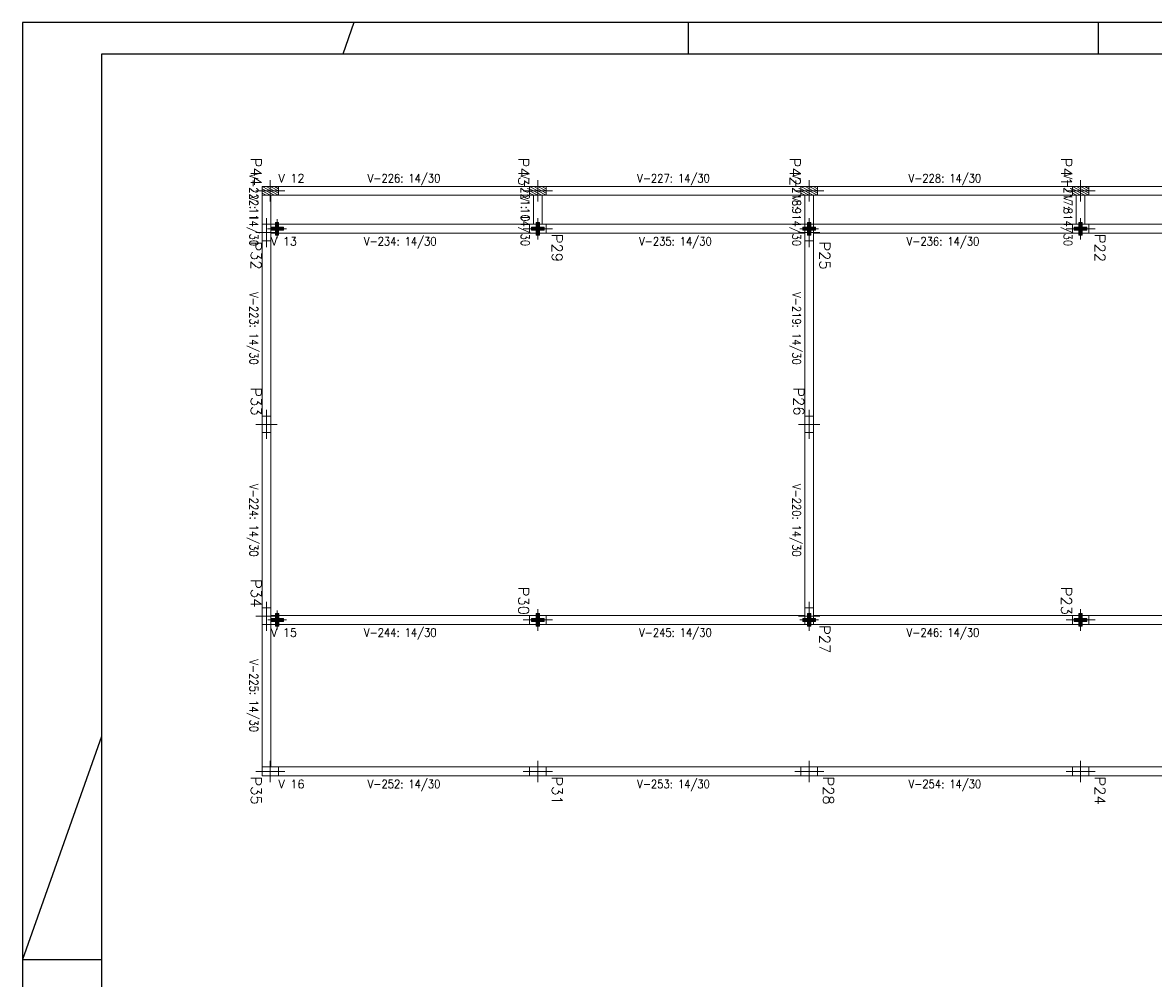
# Model space of a CAD drawing. Header units: millimetres. Extents: x -80 to 444, y 0 to 170.
# Tile 75 of 133: x 180 to 216, y 29 to 59. Entities that reach past the tile are written whole.
import ezdxf
from ezdxf.enums import TextEntityAlignment as Align

# ---------------------------------------------------------------- set-up
doc = ezdxf.new("R2010")
doc.units = ezdxf.units.MM
for name, color, linetype, lineweight in [('E3D_CONEXIONES_COBERTURA', 131, 'Continuous', 0), ('PILAR_EIXOS', 1, 'Continuous', 0), ('PILAR_HACH', 4, 'Continuous', 0), ('PILAR_REF', 3, 'Continuous', 15), ('PILAR_RET', 2, 'Continuous', 9), ('VIG_DIM_VIGAS', 3, 'Continuous', 15), ('VIG_FACES', 5, 'Continuous', 9), ('VIG_REF_VIGAS', 3, 'Continuous', 0)]:
    doc.layers.add(name, color=color, linetype=linetype, lineweight=lineweight)
doc.styles.add('CYPETXT', font='romans', dxfattribs={"height": 0.2})

# ---------------------------------------------------------------- blocks, each defined once
blk = doc.blocks.new('EIXOS_DO_PILAR')
at = {"layer": 'PILAR_EIXOS'}
for p, q in [((0, -0.5), (0, 0.5)), ((-0.5, 0), (0.5, 0))]:
    blk.add_line(p, q, dxfattribs=at)
blk = doc.blocks.new('106418156-RAYADO_P41')
at = {"layer": 'PILAR_HACH'}
for p, q in [((-0.0014, -0.0026), (0.0014, 0.0026)), ((-0.0014, -0.0013), (0.0007, 0.0026)), ((-0.0014, 0), (0, 0.0026)), ((-0.0014, 0.0013), (-0.0007, 0.0026)), ((-0.0007, -0.0026), (0.0014, 0.0013)), ((0, -0.0026), (0.0014, 0)), ((0.0007, -0.0026), (0.0014, -0.0013))]:
    blk.add_line(p, q, dxfattribs=at)
blk = doc.blocks.new('106418156-RAYADO_P42')
at = {"layer": 'PILAR_HACH'}
for p, q in [((-0.0014, -0.0026), (0.0014, 0.0026)), ((-0.0014, -0.0013), (0.0007, 0.0026)), ((-0.0014, 0), (0, 0.0026)), ((-0.0014, 0.0013), (-0.0007, 0.0026)), ((-0.0007, -0.0026), (0.0014, 0.0013)), ((0, -0.0026), (0.0014, 0)), ((0.0007, -0.0026), (0.0014, -0.0013))]:
    blk.add_line(p, q, dxfattribs=at)
blk = doc.blocks.new('106418156-RAYADO_P43')
at = {"layer": 'PILAR_HACH'}
for p, q in [((-0.0014, -0.0026), (0.0014, 0.0026)), ((-0.0014, -0.0013), (0.0007, 0.0026)), ((-0.0014, 0), (0, 0.0026)), ((-0.0014, 0.0013), (-0.0007, 0.0026)), ((-0.0007, -0.0026), (0.0014, 0.0013)), ((0, -0.0026), (0.0014, 0)), ((0.0007, -0.0026), (0.0014, -0.0013))]:
    blk.add_line(p, q, dxfattribs=at)
blk = doc.blocks.new('106418156-RAYADO_P44')
at = {"layer": 'PILAR_HACH'}
for p, q in [((-0.0014, -0.0026), (0.0014, 0.0026)), ((-0.0014, -0.0013), (0.0007, 0.0026)), ((-0.0014, 0), (0, 0.0026)), ((-0.0014, 0.0013), (-0.0007, 0.0026)), ((-0.0007, -0.0026), (0.0014, 0.0013)), ((0, -0.0026), (0.0014, 0)), ((0.0007, -0.0026), (0.0014, -0.0013))]:
    blk.add_line(p, q, dxfattribs=at)

msp = doc.modelspace()

# ---------------------------------------------------------------- hatches: boundary and pattern name
at = {"layer": 'E3D_CONEXIONES_COBERTURA'}
for points in [[(188.0637, 52.8663), (187.8637, 52.9163), (187.8637, 52.8163), (188.0137, 52.8163), (188.0137, 52.6663), (188.1137, 52.6663), (188.1137, 52.8163), (188.2637, 52.8163), (188.2637, 52.9163), (188.1137, 52.9163), (188.1137, 53.0663), (188.0137, 53.0663), (188.0137, 52.9163), (187.8637, 52.9163)], [(196.3271, 52.8663), (196.1271, 52.9163), (196.1271, 52.8163), (196.2771, 52.8163), (196.2771, 52.6663), (196.3771, 52.6663), (196.3771, 52.8163), (196.5271, 52.8163), (196.5271, 52.9163), (196.3771, 52.9163), (196.3771, 53.0663), (196.2771, 53.0663), (196.2771, 52.9163), (196.1271, 52.9163)], [(204.9271, 52.8663), (204.7271, 52.9163), (204.7271, 52.8163), (204.8771, 52.8163), (204.8771, 52.6663), (204.9771, 52.6663), (204.9771, 52.8163), (205.1271, 52.8163), (205.1271, 52.9163), (204.9771, 52.9163), (204.9771, 53.0663), (204.8771, 53.0663), (204.8771, 52.9163), (204.7271, 52.9163)], [(213.5271, 52.8663), (213.3271, 52.9163), (213.3271, 52.8163), (213.4771, 52.8163), (213.4771, 52.6663), (213.5771, 52.6663), (213.5771, 52.8163), (213.7271, 52.8163), (213.7271, 52.9163), (213.5771, 52.9163), (213.5771, 53.0663), (213.4771, 53.0663), (213.4771, 52.9163), (213.3271, 52.9163)], [(188.0669, 40.4663), (187.8669, 40.5163), (187.8669, 40.4163), (188.0169, 40.4163), (188.0169, 40.2663), (188.1169, 40.2663), (188.1169, 40.4163), (188.2669, 40.4163), (188.2669, 40.5163), (188.1169, 40.5163), (188.1169, 40.6663), (188.0169, 40.6663), (188.0169, 40.5163), (187.8669, 40.5163)], [(196.3271, 40.4663), (196.1271, 40.5163), (196.1271, 40.4163), (196.2771, 40.4163), (196.2771, 40.2663), (196.3771, 40.2663), (196.3771, 40.4163), (196.5271, 40.4163), (196.5271, 40.5163), (196.3771, 40.5163), (196.3771, 40.6663), (196.2771, 40.6663), (196.2771, 40.5163), (196.1271, 40.5163)], [(204.9271, 40.4663), (204.7271, 40.5163), (204.7271, 40.4163), (204.8771, 40.4163), (204.8771, 40.2663), (204.9771, 40.2663), (204.9771, 40.4163), (205.1271, 40.4163), (205.1271, 40.5163), (204.9771, 40.5163), (204.9771, 40.6663), (204.8771, 40.6663), (204.8771, 40.5163), (204.7271, 40.5163)], [(213.5271, 40.4663), (213.3271, 40.5163), (213.3271, 40.4163), (213.4771, 40.4163), (213.4771, 40.2663), (213.5771, 40.2663), (213.5771, 40.4163), (213.7271, 40.4163), (213.7271, 40.5163), (213.5771, 40.5163), (213.5771, 40.6663), (213.4771, 40.6663), (213.4771, 40.5163), (213.3271, 40.5163)]]:
    msp.add_hatch(color=256, dxfattribs=at).paths.add_polyline_path(points)

# ---------------------------------------------------------------- linework, layer by layer
at = {"color": 1}
for p, q in [((190.5, 59.4), (190.1465, 58.4)), ((201.1, 58.4), (201.1, 59.4)), ((214.1, 58.4), (214.1, 59.4)), ((182.5, 36.7714), (180, 29.7)), ((180, 29.7), (182.5, 29.7))]:
    msp.add_line(p, q, dxfattribs=at)
at = {"color": 2}
msp.add_lwpolyline([(180, 59.4), (180, 0), (264.1, 0), (264.1, 59.4)], close=True, dxfattribs=at)
at = {"color": 6}
msp.add_lwpolyline([(182.5, 58.4), (182.5, 1), (263.1, 1), (263.1, 58.4)], close=True, dxfattribs=at)
at = {"layer": 'E3D_CONEXIONES_COBERTURA'}
for p, q in [((188.0637, 53.0663), (188.0637, 53.1663)), ((196.3271, 53.0663), (196.3271, 53.1663)), ((204.9271, 53.0663), (204.9271, 53.1663)), ((213.5271, 53.0663), (213.5271, 53.1663)), ((187.8637, 52.8663), (187.7637, 52.8663)), ((188.3637, 52.8663), (188.2637, 52.8663)), ((196.1271, 52.8663), (196.0271, 52.8663)), ((196.6271, 52.8663), (196.5271, 52.8663)), ((204.7271, 52.8663), (204.6271, 52.8663)), ((205.2271, 52.8663), (205.1271, 52.8663)), ((213.3271, 52.8663), (213.2271, 52.8663)), ((213.8271, 52.8663), (213.7271, 52.8663)), ((188.0637, 52.5663), (188.0637, 52.6663)), ((196.3271, 52.5663), (196.3271, 52.6663)), ((204.9271, 52.5663), (204.9271, 52.6663)), ((213.5271, 52.5663), (213.5271, 52.6663)), ((188.0669, 40.6663), (188.0669, 40.7663)), ((196.3271, 40.6663), (196.3271, 40.7663)), ((204.9271, 40.6663), (204.9271, 40.7663)), ((213.5271, 40.6663), (213.5271, 40.7663)), ((187.8669, 40.4663), (187.7669, 40.4663)), ((188.0669, 40.1663), (188.0669, 40.2663)), ((188.3669, 40.4663), (188.2669, 40.4663)), ((196.1271, 40.4663), (196.0271, 40.4663)), ((196.3271, 40.1663), (196.3271, 40.2663)), ((196.6271, 40.4663), (196.5271, 40.4663)), ((204.7271, 40.4663), (204.6271, 40.4663)), ((204.9271, 40.1663), (204.9271, 40.2663)), ((205.2271, 40.4663), (205.1271, 40.4663)), ((213.3271, 40.4663), (213.2271, 40.4663)), ((213.5271, 40.1663), (213.5271, 40.2663)), ((213.8271, 40.4663), (213.7271, 40.4663))]:
    msp.add_line(p, q, dxfattribs=at)
for points in [[(188.0637, 52.8663), (187.8637, 52.9163), (187.8637, 52.8163), (188.0137, 52.8163), (188.0137, 52.6663), (188.1137, 52.6663), (188.1137, 52.8163), (188.2637, 52.8163), (188.2637, 52.9163), (188.1137, 52.9163), (188.1137, 53.0663), (188.0137, 53.0663), (188.0137, 52.9163), (187.8637, 52.9163)], [(196.3271, 52.8663), (196.1271, 52.9163), (196.1271, 52.8163), (196.2771, 52.8163), (196.2771, 52.6663), (196.3771, 52.6663), (196.3771, 52.8163), (196.5271, 52.8163), (196.5271, 52.9163), (196.3771, 52.9163), (196.3771, 53.0663), (196.2771, 53.0663), (196.2771, 52.9163), (196.1271, 52.9163)], [(204.9271, 52.8663), (204.7271, 52.9163), (204.7271, 52.8163), (204.8771, 52.8163), (204.8771, 52.6663), (204.9771, 52.6663), (204.9771, 52.8163), (205.1271, 52.8163), (205.1271, 52.9163), (204.9771, 52.9163), (204.9771, 53.0663), (204.8771, 53.0663), (204.8771, 52.9163), (204.7271, 52.9163)], [(213.5271, 52.8663), (213.3271, 52.9163), (213.3271, 52.8163), (213.4771, 52.8163), (213.4771, 52.6663), (213.5771, 52.6663), (213.5771, 52.8163), (213.7271, 52.8163), (213.7271, 52.9163), (213.5771, 52.9163), (213.5771, 53.0663), (213.4771, 53.0663), (213.4771, 52.9163), (213.3271, 52.9163)], [(188.0669, 40.4663), (187.8669, 40.5163), (187.8669, 40.4163), (188.0169, 40.4163), (188.0169, 40.2663), (188.1169, 40.2663), (188.1169, 40.4163), (188.2669, 40.4163), (188.2669, 40.5163), (188.1169, 40.5163), (188.1169, 40.6663), (188.0169, 40.6663), (188.0169, 40.5163), (187.8669, 40.5163)], [(196.3271, 40.4663), (196.1271, 40.5163), (196.1271, 40.4163), (196.2771, 40.4163), (196.2771, 40.2663), (196.3771, 40.2663), (196.3771, 40.4163), (196.5271, 40.4163), (196.5271, 40.5163), (196.3771, 40.5163), (196.3771, 40.6663), (196.2771, 40.6663), (196.2771, 40.5163), (196.1271, 40.5163)], [(204.9271, 40.4663), (204.7271, 40.5163), (204.7271, 40.4163), (204.8771, 40.4163), (204.8771, 40.2663), (204.9771, 40.2663), (204.9771, 40.4163), (205.1271, 40.4163), (205.1271, 40.5163), (204.9771, 40.5163), (204.9771, 40.6663), (204.8771, 40.6663), (204.8771, 40.5163), (204.7271, 40.5163)], [(213.5271, 40.4663), (213.3271, 40.5163), (213.3271, 40.4163), (213.4771, 40.4163), (213.4771, 40.2663), (213.5771, 40.2663), (213.5771, 40.4163), (213.7271, 40.4163), (213.7271, 40.5163), (213.5771, 40.5163), (213.5771, 40.6663), (213.4771, 40.6663), (213.4771, 40.5163), (213.3271, 40.5163)]]:
    msp.add_lwpolyline(points, close=True, dxfattribs=at)
at = {"layer": 'PILAR_RET'}
for points in [[(187.5871, 54.2063), (187.5871, 53.9263), (188.1071, 53.9263), (188.1071, 54.2063), (187.5871, 54.2063)], [(196.0671, 54.2063), (196.0671, 53.9263), (196.5871, 53.9263), (196.5871, 54.2063), (196.0671, 54.2063)], [(204.6671, 54.2063), (204.6671, 53.9263), (205.1871, 53.9263), (205.1871, 54.2063), (204.6671, 54.2063)], [(213.2671, 54.2063), (213.2671, 53.9263), (213.7871, 53.9263), (213.7871, 54.2063), (213.2671, 54.2063)], [(187.5871, 53.0063), (187.5871, 52.4863), (187.8671, 52.4863), (187.8671, 53.0063), (187.5871, 53.0063)], [(196.0671, 53.0063), (196.0671, 52.7263), (196.5871, 52.7263), (196.5871, 53.0063), (196.0671, 53.0063)], [(204.7871, 53.0063), (204.7871, 52.4863), (205.0671, 52.4863), (205.0671, 53.0063), (204.7871, 53.0063)], [(213.2671, 53.0063), (213.2671, 52.7263), (213.7871, 52.7263), (213.7871, 53.0063), (213.2671, 53.0063)], [(187.5871, 46.9263), (187.5871, 46.4063), (187.8671, 46.4063), (187.8671, 46.9263), (187.5871, 46.9263)], [(204.7871, 46.9263), (204.7871, 46.4063), (205.0671, 46.4063), (205.0671, 46.9263), (204.7871, 46.9263)], [(187.5871, 40.8463), (187.5871, 40.3263), (187.8671, 40.3263), (187.8671, 40.8463), (187.5871, 40.8463)], [(196.0671, 40.6063), (196.0671, 40.3263), (196.5871, 40.3263), (196.5871, 40.6063), (196.0671, 40.6063)], [(204.7871, 40.8463), (204.7871, 40.3263), (205.0671, 40.3263), (205.0671, 40.8463), (204.7871, 40.8463)], [(213.2671, 40.6063), (213.2671, 40.3263), (213.7871, 40.3263), (213.7871, 40.6063), (213.2671, 40.6063)], [(187.5871, 35.8063), (187.5871, 35.5263), (188.1071, 35.5263), (188.1071, 35.8063), (187.5871, 35.8063)], [(196.0671, 35.8063), (196.0671, 35.5263), (196.5871, 35.5263), (196.5871, 35.8063), (196.0671, 35.8063)], [(204.6671, 35.8063), (204.6671, 35.5263), (205.1871, 35.5263), (205.1871, 35.8063), (204.6671, 35.8063)], [(213.2671, 35.8063), (213.2671, 35.5263), (213.7871, 35.5263), (213.7871, 35.8063), (213.2671, 35.8063)]]:
    msp.add_lwpolyline(points, close=True, dxfattribs=at)
at = {"layer": 'VIG_FACES'}
for p, q in [((188.1071, 54.2063), (196.0671, 54.2063)), ((196.5871, 54.2063), (204.6671, 54.2063)), ((205.1871, 54.2063), (213.2671, 54.2063)), ((213.7871, 54.2063), (221.8671, 54.2063)), ((187.5871, 53.9263), (187.5871, 53.0063)), ((187.8671, 53.9263), (187.8671, 53.0063)), ((188.1071, 53.9263), (196.0671, 53.9263)), ((196.1871, 53.9263), (196.1871, 53.0063)), ((196.4671, 53.9263), (196.4671, 53.0063)), ((196.5871, 53.9263), (204.6671, 53.9263)), ((204.7871, 53.9263), (204.7871, 53.0063)), ((205.0671, 53.9263), (205.0671, 53.0063)), ((205.1871, 53.9263), (213.2671, 53.9263)), ((213.3871, 53.9263), (213.3871, 53.0063)), ((213.6671, 53.9263), (213.6671, 53.0063)), ((213.7871, 53.9263), (221.8671, 53.9263)), ((187.8671, 53.0063), (196.0671, 53.0063)), ((187.8671, 52.7263), (196.0671, 52.7263)), ((196.5871, 53.0063), (204.7871, 53.0063)), ((196.5871, 52.7263), (204.7871, 52.7263)), ((205.0671, 53.0063), (213.2671, 53.0063)), ((205.0671, 52.7263), (213.2671, 52.7263)), ((213.7871, 53.0063), (221.9871, 53.0063)), ((213.7871, 52.7263), (221.9871, 52.7263)), ((187.5871, 52.4863), (187.5871, 46.9263)), ((187.8671, 52.4863), (187.8671, 46.9263)), ((204.7871, 52.4863), (204.7871, 46.9263)), ((205.0671, 52.4863), (205.0671, 46.9263)), ((187.5871, 46.4063), (187.5871, 40.8463)), ((187.8671, 46.4063), (187.8671, 40.8463)), ((204.7871, 46.4063), (204.7871, 40.8463)), ((205.0671, 46.4063), (205.0671, 40.8463)), ((187.8671, 40.6063), (196.0671, 40.6063)), ((196.5871, 40.6063), (204.7871, 40.6063)), ((205.0671, 40.6063), (213.2671, 40.6063)), ((213.7871, 40.6063), (221.9871, 40.6063)), ((187.5871, 40.3263), (187.5871, 35.8063)), ((187.8671, 40.3263), (187.8671, 35.8063)), ((187.8671, 40.3263), (196.0671, 40.3263)), ((196.5871, 40.3263), (204.7871, 40.3263)), ((205.0671, 40.3263), (213.2671, 40.3263)), ((213.7871, 40.3263), (221.9871, 40.3263)), ((188.1071, 35.8063), (196.0671, 35.8063)), ((188.1071, 35.5263), (196.0671, 35.5263)), ((196.5871, 35.8063), (204.6671, 35.8063)), ((196.5871, 35.5263), (204.6671, 35.5263)), ((205.1871, 35.8063), (213.2671, 35.8063)), ((205.1871, 35.5263), (213.2671, 35.5263)), ((213.7871, 35.8063), (221.8671, 35.8063)), ((213.7871, 35.5263), (221.8671, 35.5263))]:
    msp.add_line(p, q, dxfattribs=at)

# ---------------------------------------------------------------- block references
at = {"layer": 'PILAR_EIXOS', "zscale": 2, "rotation": 270}
for p, xscale, yscale in [((187.8471, 54.0663), 0.68, 0.92), ((196.3271, 54.0663), 0.68, 0.92), ((204.9271, 54.0663), 0.68, 0.92), ((213.5271, 54.0663), 0.68, 0.92), ((187.7271, 52.7463), 0.92, 0.68), ((196.3271, 52.8663), 0.68, 0.92), ((204.9271, 52.7463), 0.92, 0.68), ((213.5271, 52.8663), 0.68, 0.92), ((187.7271, 46.6663), 0.92, 0.68), ((204.9271, 46.6663), 0.92, 0.68), ((187.7271, 40.5863), 0.92, 0.68), ((204.9271, 40.5863), 0.92, 0.68), ((196.3271, 40.4663), 0.68, 0.92), ((213.5271, 40.4663), 0.68, 0.92), ((187.8471, 35.6663), 0.68, 0.92), ((196.3271, 35.6663), 0.68, 0.92), ((204.9271, 35.6663), 0.68, 0.92), ((213.5271, 35.6663), 0.68, 0.92)]:
    msp.add_blockref('EIXOS_DO_PILAR', p, dxfattribs=dict(at, xscale=xscale, yscale=yscale))
at = {"layer": 'PILAR_HACH', "xscale": 100, "yscale": 100, "zscale": 100, "rotation": 270}
for name, p in [('106418156-RAYADO_P44', (187.8471, 54.0663)), ('106418156-RAYADO_P43', (196.3271, 54.0663)), ('106418156-RAYADO_P42', (204.9271, 54.0663)), ('106418156-RAYADO_P41', (213.5271, 54.0663))]:
    msp.add_blockref(name, p, dxfattribs=at)

# ---------------------------------------------------------------- texts
at = {"layer": 'PILAR_REF', "style": 'CYPETXT'}
for s, width, p, p2 in [('P44', 0.955678, (187.2338, 55.1213), (187.2338, 54.2263)), ('P43', 0.972155, (195.7138, 55.1213), (195.7138, 54.2263)), ('P42', 0.972155, (204.3138, 55.1213), (204.3138, 54.2263)), ('P41', 1.084327, (212.9138, 55.1213), (212.9138, 54.2263)), ('P32', 0.972155, (187.2338, 52.4663), (187.2338, 51.5713)), ('P29', 0.989211, (196.7738, 52.7063), (196.7738, 51.8113)), ('P25', 0.972155, (205.2538, 52.4663), (205.2538, 51.5713)), ('P22', 0.972155, (213.9738, 52.7063), (213.9738, 51.8113)), ('P33', 0.972155, (187.2338, 47.8413), (187.2338, 46.9463)), ('P26', 0.972155, (204.4338, 47.8413), (204.4338, 46.9463)), ('P34', 0.955678, (187.2338, 41.7613), (187.2338, 40.8663)), ('P30', 0.972155, (195.7138, 41.5213), (195.7138, 40.6263)), ('P23', 0.972155, (212.9138, 41.5213), (212.9138, 40.6263)), ('P27', 0.972155, (205.2538, 40.3063), (205.2538, 39.4113)), ('P35', 0.972155, (187.2338, 35.5063), (187.2338, 34.6113)), ('P31', 1.084327, (196.7738, 35.5063), (196.7738, 34.6113)), ('P28', 0.972155, (205.3738, 35.5063), (205.3738, 34.6113)), ('P24', 0.955678, (213.9738, 35.5063), (213.9738, 34.6113))]:
    msp.add_text(s, height=0.33333, rotation=270, dxfattribs=dict(at, width=width)).set_placement(p, p2, align=Align.FIT)
at = {"layer": 'VIG_DIM_VIGAS', "style": 'CYPETXT', "width": 0.775385}
for s, p, p2 in [('V-222: 14/30', (187.1938, 54.6183), (187.1938, 52.3143)), ('V-221: 14/30', (195.7938, 54.6183), (195.7938, 52.3143)), ('V-218: 14/30', (204.3938, 54.6183), (204.3938, 52.3143)), ('V-217: 14/30', (212.9938, 54.6183), (212.9938, 52.3143)), ('V-223: 14/30', (187.1938, 50.8583), (187.1938, 48.5543)), ('V-219: 14/30', (204.3938, 50.8583), (204.3938, 48.5543)), ('V-224: 14/30', (187.1938, 44.7783), (187.1938, 42.4743)), ('V-220: 14/30', (204.3938, 44.7783), (204.3938, 42.4743)), ('V-225: 14/30', (187.1938, 39.2183), (187.1938, 36.9143))]:
    msp.add_text(s, height=0.266667, rotation=270, dxfattribs=at).set_placement(p, p2, align=Align.FIT)
for s, p, p2 in [('V-226: 14/30', (190.9351, 54.333), (193.2391, 54.333)), ('V-227: 14/30', (199.4751, 54.333), (201.7791, 54.333)), ('V-228: 14/30', (208.0751, 54.333), (210.3791, 54.333)), ('V-234: 14/30', (190.8151, 52.333), (193.1191, 52.333)), ('V-235: 14/30', (199.5351, 52.333), (201.8391, 52.333)), ('V-236: 14/30', (208.0151, 52.333), (210.3191, 52.333)), ('V-244: 14/30', (190.8151, 39.933), (193.1191, 39.933)), ('V-245: 14/30', (199.5351, 39.933), (201.8391, 39.933)), ('V-246: 14/30', (208.0151, 39.933), (210.3191, 39.933)), ('V-252: 14/30', (190.9351, 35.133), (193.2391, 35.133)), ('V-253: 14/30', (199.4751, 35.133), (201.7791, 35.133)), ('V-254: 14/30', (208.0751, 35.133), (210.3791, 35.133))]:
    msp.add_text(s, height=0.266667, dxfattribs=at).set_placement(p, p2, align=Align.FIT)
at = {"layer": 'VIG_REF_VIGAS', "style": 'CYPETXT', "width": 0.857961}
for s, p, p2 in [('V 12', (188.1071, 54.333), (188.9351, 54.333)), ('V 13', (187.8671, 52.333), (188.6951, 52.333)), ('V 15', (187.8671, 39.933), (188.6951, 39.933)), ('V 16', (188.1071, 35.133), (188.9351, 35.133))]:
    msp.add_text(s, height=0.26667, dxfattribs=at).set_placement(p, p2, align=Align.FIT)
at = {"layer": 'VIG_REF_VIGAS', "style": 'CYPETXT'}
for s, width, p, p2 in [('V 11', 0.9315, (187.1938, 53.9263), (187.1938, 53.0983)), ('V 10', 0.857961, (195.7938, 53.9263), (195.7938, 53.0983)), ('V 9', 0.864818, (204.3938, 53.9263), (204.3938, 53.3223)), ('V 8', 0.849375, (212.9938, 53.9263), (212.9938, 53.3223))]:
    msp.add_text(s, height=0.26667, rotation=270, dxfattribs=dict(at, width=width)).set_placement(p, p2, align=Align.FIT)

doc.saveas('drawing.dxf')
